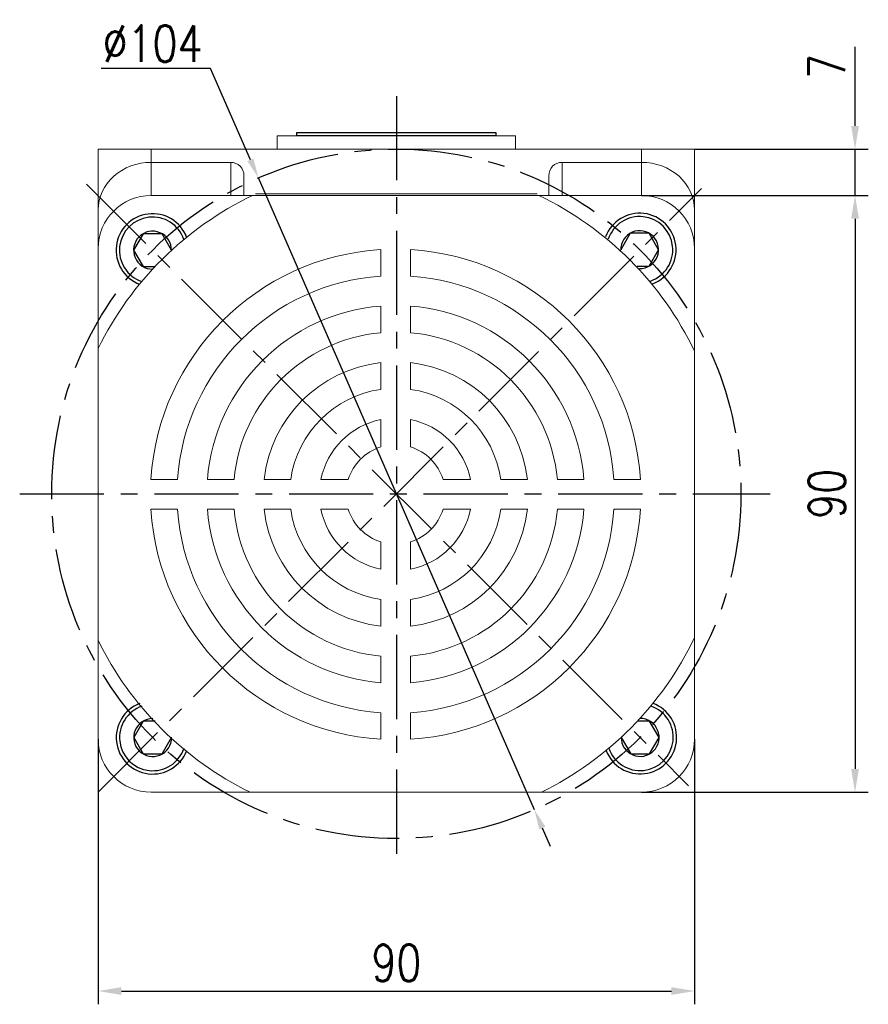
# Model space of a CAD drawing. Header units: inches. Extents: x 837 to 6223, y -2862 to 3098.
# Tile 17 of 139: x 2944 to 3072, y -449 to -300. Entities that reach past the tile are written whole.
import ezdxf

# ---------------------------------------------------------------- set-up
doc = ezdxf.new("R2010")
doc.units = ezdxf.units.IN
doc.header["$LTSCALE"] = 10
doc.header["$MEASUREMENT"] = 0
doc.linetypes.add('CENTER', pattern=[10.16, 6.35, -1.27, 1.27, -1.27])
for name, color, linetype in [('1轮廓实线层', 7, 'Continuous'), ('3中心线层', 1, 'CENTER'), ('7标注层', 4, 'Continuous')]:
    doc.layers.add(name, color=color, linetype=linetype)
doc.styles.add('PC_TEXTSTYLE', font='isocp.shx', dxfattribs={"width": 0.8, "bigfont": 'HZFS.SHX'})
doc.styles.add('TH_GBDIM', font='romans.shx', dxfattribs={"width": 0.8, "bigfont": 'gbcbig.shx'})
doc.dimstyles.new('TH_GBDIM', dxfattribs={"dimtxt": 3.5, "dimasz": 2.5, "dimexe": 2, "dimexo": 0, "dimgap": 1, "dimtad": 1, "dimdec": 4, "dimdsep": 46, "dimtxsty": 'TH_GBDIM', "dimcen": 0.09, "dimclrd": 4, "dimclre": 4, "dimclrt": 3, "dimadec": 0, "dimazin": 0, "dimtfac": 1, "dimtdec": 4, "dimtmove": 0, "dimatfit": 3, "dimfxl": 1, "dimtzin": 0, "dimarcsym": 0})
doc.dimstyles.new('直径标注A3', dxfattribs={"dimtxt": 3.5, "dimasz": 3, "dimexe": 2, "dimexo": 0.0625, "dimgap": 1, "dimtad": 1, "dimtih": 1, "dimtoh": 1, "dimdsep": 46, "dimtxsty": 'PC_TEXTSTYLE', "dimsah": 1, "dimcen": 0.09, "dimclrt": 3, "dimadec": 0, "dimazin": 0, "dimtfac": 0.7, "dimtmove": 0, "dimatfit": 0, "dimfxl": 1, "dimtzin": 0, "dimarcsym": 0})

# ---------------------------------------------------------------- blocks, each defined once
blk = doc.blocks.new('*D767')
at = {"layer": '7标注层', "color": 4, "lineweight": -2, "transparency": 16777216}
for p, q in [((2956.04, -408.56), (2956.04, -448.56)), ((3046.04, -408.56), (3046.04, -448.56)), ((2959.54, -446.56), (3042.54, -446.56))]:
    blk.add_line(p, q, dxfattribs=at)
at = {"layer": '7标注层', "color": 4, "transparency": 16777216}
for points in [[(2959.54, -445.98), (2959.54, -447.15), (2956.04, -446.56)], [(3042.54, -445.98), (3042.54, -447.15), (3046.04, -446.56)]]:
    blk.add_solid(points, dxfattribs=at)
at = {"layer": 'Defpoints', "color": 0, "transparency": 16777216}
for p in [(2956.04, -408.56), (3046.04, -408.56), (3046.04, -446.56)]:
    blk.add_point(p, dxfattribs=at)
at = {"layer": '7标注层', "color": 3, "transparency": 16777216, "insert": (3001.04, -442.31), "char_height": 5.5, "attachment_point": 5, "style": 'TH_GBDIM'}
blk.add_mtext('90', dxfattribs=at)
blk = doc.blocks.new('*D768')
at = {"layer": '7标注层', "color": 4, "lineweight": -2, "transparency": 16777216}
for p, q in [((3038.04, -326.56), (3072.25, -326.56)), ((3070.25, -330.06), (3070.25, -413.06)), ((3038.04, -416.56), (3072.25, -416.56))]:
    blk.add_line(p, q, dxfattribs=at)
at = {"layer": '7标注层', "color": 4, "transparency": 16777216}
for points in [[(3069.67, -330.06), (3070.84, -330.06), (3070.25, -326.56)], [(3069.67, -413.06), (3070.84, -413.06), (3070.25, -416.56)]]:
    blk.add_solid(points, dxfattribs=at)
at = {"layer": 'Defpoints', "color": 0, "transparency": 16777216}
for p in [(3038.04, -326.56), (3038.04, -416.56), (3070.25, -416.56)]:
    blk.add_point(p, dxfattribs=at)
at = {"layer": '7标注层', "color": 3, "transparency": 16777216, "insert": (3066, -371.56), "char_height": 5.5, "attachment_point": 5, "rotation": 90, "style": 'TH_GBDIM'}
blk.add_mtext('90', dxfattribs=at)
blk = doc.blocks.new('*D769')
at = {"layer": '7标注层', "color": 4, "lineweight": -2, "transparency": 16777216}
for p, q in [((3070.25, -316.06), (3070.25, -304.13)), ((3046.04, -319.56), (3072.25, -319.56)), ((3070.25, -326.56), (3070.25, -319.56)), ((3047.09, -326.56), (3072.25, -326.56)), ((3070.25, -330.06), (3070.25, -333.56))]:
    blk.add_line(p, q, dxfattribs=at)
at = {"layer": '7标注层', "color": 4, "transparency": 16777216}
for points in [[(3069.67, -316.06), (3070.84, -316.06), (3070.25, -319.56)], [(3069.67, -330.06), (3070.84, -330.06), (3070.25, -326.56)]]:
    blk.add_solid(points, dxfattribs=at)
at = {"layer": 'Defpoints', "color": 0, "transparency": 16777216}
for p in [(3046.04, -319.56), (3047.09, -326.56), (3070.25, -326.56)]:
    blk.add_point(p, dxfattribs=at)
at = {"layer": '7标注层', "color": 3, "transparency": 16777216, "insert": (3066, -307.09), "char_height": 5.5, "attachment_point": 5, "rotation": 90, "style": 'TH_GBDIM'}
blk.add_mtext('7', dxfattribs=at)
blk = doc.blocks.new('*D647')
at = {"layer": '7标注层', "color": 0, "lineweight": -2, "transparency": 16777216}
for p, q in [((2973, -307.4), (2956.5, -307.4)), ((2979.02, -321.16), (2973, -307.4)), ((3021.86, -419.21), (2980.22, -323.91)), ((3023.06, -421.96), (3024.26, -424.71))]:
    blk.add_line(p, q, dxfattribs=at)
at = {"layer": '7标注层', "color": 0, "transparency": 16777216}
for points in [[(2979.47, -320.96), (2978.56, -321.36), (2980.22, -323.91)], [(3023.52, -421.76), (3022.6, -422.16), (3021.86, -419.21)]]:
    blk.add_solid(points, dxfattribs=at)
at = {"layer": 'Defpoints', "color": 0, "transparency": 16777216}
for p in [(2980.22, -323.91), (3021.86, -419.21)]:
    blk.add_point(p, dxfattribs=at)
at = {"layer": '7标注层', "color": 3, "transparency": 16777216, "insert": (2964.25, -303.65), "char_height": 5.5, "attachment_point": 5, "style": 'TH_GBDIM'}
blk.add_mtext('∅104', dxfattribs=at)

msp = doc.modelspace()

# ---------------------------------------------------------------- linework, layer by layer
at = {"color": 7, "linetype": 'Continuous', "lineweight": 15}
for p, q in [((2983.03652, -317.55836), (3019.03652, -317.55836)), ((2956.03652, -319.55836), (2964.03652, -319.55836)), ((2956.03652, -328.72741), (2956.03652, -319.55837)), ((2964.03652, -319.55836), (2964.03652, -321.55837)), ((2964.03652, -319.55836), (3038.03652, -319.55836)), ((3038.03652, -321.55837), (3038.03652, -319.55836)), ((3038.03652, -319.55836), (3046.03652, -319.55836)), ((3046.03652, -319.55836), (3046.03652, -328.7274)), ((2964.03652, -321.55837), (2964.03652, -326.55836)), ((2976.03652, -321.55837), (2964.03652, -321.55837)), ((2976.03652, -326.55836), (2976.03652, -321.55837)), ((3026.03652, -321.55837), (3026.03652, -326.55836)), ((3026.03652, -321.55837), (3038.03652, -321.55837)), ((3038.03652, -326.55836), (3038.03652, -321.55837)), ((2978.03652, -323.57041), (2978.03652, -326.55836)), ((3024.03652, -326.55836), (3024.03652, -323.57041)), ((3038.03652, -326.55836), (2964.03652, -326.55836)), ((2979.76594, -326.30836), (3022.3071, -326.30836)), ((2956.03652, -334.55837), (2956.03652, -328.72741)), ((3046.03652, -328.7274), (3046.03652, -334.55836)), ((2956.03652, -334.55837), (2956.03652, -332.05837)), ((3046.03652, -332.05836), (3046.03652, -334.55836)), ((2956.03652, -334.55837), (2956.03652, -408.55836)), ((2998.68935, -338.72355), (2998.68935, -334.71523)), ((3003.18935, -338.72355), (3003.18935, -334.71523)), ((3046.03652, -408.55836), (3046.03652, -334.55836)), ((2998.68935, -347.25029), (2998.68935, -343.23571)), ((3003.18935, -347.25029), (3003.18935, -343.23571)), ((2998.68935, -355.80575), (2998.68935, -351.77372)), ((3003.18935, -355.80575), (3003.18935, -351.77372)), ((2998.68935, -364.49221), (2998.68935, -360.36901)), ((3003.18935, -364.49221), (3003.18935, -360.36901)), ((2968.01614, -369.39676), (2964.00783, -369.39676)), ((2972.5283, -369.39676), (2976.54288, -369.39676)), ((2981.06632, -369.39676), (2985.09834, -369.39676)), ((2993.78481, -369.39676), (2989.66161, -369.39676)), ((3008.09389, -369.39676), (3012.21709, -369.39676)), ((3016.78036, -369.39676), (3020.81238, -369.39676)), ((3025.33581, -369.39676), (3029.3504, -369.39676)), ((3033.86256, -369.39676), (3037.87087, -369.39676)), ((2968.01614, -373.89676), (2964.00783, -373.89676)), ((2972.5283, -373.89676), (2976.54288, -373.89676)), ((2981.06632, -373.89676), (2985.09834, -373.89676)), ((2993.78481, -373.89676), (2989.66161, -373.89676)), ((3008.09389, -373.89676), (3012.21709, -373.89676)), ((3016.78036, -373.89676), (3020.81238, -373.89676)), ((3025.33581, -373.89676), (3029.3504, -373.89676)), ((3033.86256, -373.89676), (3037.87087, -373.89676)), ((2998.68935, -378.8013), (2998.68935, -382.9245)), ((3003.18935, -378.8013), (3003.18935, -382.9245)), ((2998.68935, -387.48776), (2998.68935, -391.51979)), ((3003.18935, -387.48776), (3003.18935, -391.51979)), ((2998.68935, -396.04322), (2998.68935, -400.0578)), ((3003.18935, -396.04322), (3003.18935, -400.0578)), ((2998.68935, -404.56996), (2998.68935, -408.57828)), ((3003.18935, -404.56996), (3003.18935, -408.57828)), ((2964.03652, -416.55836), (3038.03652, -416.55836))]:
    msp.add_line(p, q, dxfattribs=at)
for centre, radius, start, end in [((2964.03652, -334.55836), 8, 90, 180), ((3000.93935, -371.64676), 50, 115.6085787, 153.9037719), ((3000.93935, -371.64676), 50, 25.5852807, 64.3914213), ((3038.03652, -334.55836), 8, 0, 90), ((3000.93935, -371.64676), 37, 93.4863538, 176.5136462), ((3000.93935, -371.64676), 37, 3.4863538, 86.5136462), ((3000.93935, -371.64676), 33, 93.9095635, 176.0904365), ((3000.93935, -371.64676), 33, 3.9095635, 86.0904365), ((3000.93935, -371.64676), 28.5, 94.528063, 175.471937), ((3000.93935, -371.64676), 28.5, 4.528063, 85.471937), ((3000.93935, -371.64676), 24.5, 95.2692819, 174.7307181), ((3000.93935, -371.64676), 24.5, 5.2692819, 84.7307181), ((3000.93935, -371.64676), 20, 96.4594498, 173.5405502), ((3000.93935, -371.64676), 20, 6.4594498, 83.5405502), ((3000.93935, -371.64676), 16, 98.0840139, 171.9159861), ((3000.93935, -371.64676), 16, 8.0840139, 81.9159861), ((3000.93935, -371.64676), 11.5, 101.2828243, 168.7171757), ((3000.93935, -371.64676), 11.5, 11.2828243, 78.7171757), ((3000.93935, -371.64676), 7.5, 107.4576031, 162.5423969), ((3000.93935, -371.64676), 7.5, 17.4576031, 72.5423969), ((3000.93935, -371.64676), 37, 183.4863538, 266.5136462), ((3000.93935, -371.64676), 33, 183.9095635, 266.0904365), ((3000.93935, -371.64676), 28.5, 184.528063, 265.471937), ((3000.93935, -371.64676), 24.5, 185.2692819, 264.7307181), ((3000.93935, -371.64676), 20, 186.4594498, 263.5405502), ((3000.93935, -371.64676), 16, 188.0840139, 261.9159861), ((3000.93935, -371.64676), 11.5, 191.2828243, 258.7171757), ((3000.93935, -371.64676), 7.5, 197.4576031, 252.5423969), ((3000.93935, -371.64676), 7.5, 287.4576031, 342.5423969), ((3000.93935, -371.64676), 11.5, 281.2828243, 348.7171757), ((3000.93935, -371.64676), 16, 278.0840139, 351.9159861), ((3000.93935, -371.64676), 20, 276.4594498, 353.5405502), ((3000.93935, -371.64676), 33, 273.9095635, 356.0904365), ((3000.93935, -371.64676), 37, 273.4863538, 356.5136462), ((3000.93935, -371.64676), 24.5, 275.2692819, 354.7307181), ((3000.93935, -371.64676), 28.5, 274.528063, 355.471937), ((3000.93935, -371.64676), 50, 296.0733411, 334.4147193), ((3000.93935, -371.64676), 50, 206.0962281, 243.9266589), ((2964.03652, -408.55836), 8, 180, 270), ((3038.03652, -408.55836), 8, 270, 0)]:
    msp.add_arc(centre, radius, start, end, dxfattribs=at)
for centre, major_axis, ratio, start_param, end_param in [((2964.03652, -328.7274), (8, 0), 0.896129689, 1.570796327, 3.141592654), ((2976.03652, -323.5704), (0, 2.01204), 0.994016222, 4.71238898, 6.283185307), ((3026.03652, -323.5704), (0, -2.01204), 0.994016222, 3.141592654, 4.71238898), ((3038.03652, -328.7274), (8, 0), 0.896129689, 0, 1.570796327)]:
    msp.add_ellipse(centre, major_axis=major_axis, ratio=ratio, start_param=start_param, end_param=end_param, dxfattribs=at)
for points in [[(2983.03652, -317.55836), (2983.03652, -319.55836)], [(3019.03652, -319.55836), (3019.03652, -317.55836)]]:
    msp.add_open_spline(points, degree=1, dxfattribs=at)
at = {"layer": '1轮廓实线层'}
for p, q in [((2986.03652, -317.55836), (2986.03652, -317.05836)), ((2986.03652, -317.05836), (3016.03652, -317.05836)), ((3016.03652, -317.55836), (2986.03652, -317.55836)), ((3016.03652, -317.05836), (3016.03652, -317.55836)), ((2962.8168, -332.33216), (2961.3868, -334.80899)), ((2965.6768, -332.33216), (2962.8168, -332.33216)), ((2967.1068, -334.80899), (2965.6768, -332.33216)), ((3036.31896, -332.25495), (3034.88896, -334.73179)), ((3039.17896, -332.25495), (3036.31896, -332.25495)), ((3040.60896, -334.73179), (3039.17896, -332.25495)), ((2961.3868, -334.80899), (2962.8168, -337.28582)), ((2967.08751, -334.8424), (2967.1068, -334.80899)), ((3034.88896, -334.73179), (3034.93556, -334.8125)), ((3039.17896, -337.20862), (3040.60896, -334.73179)), ((2962.8168, -337.28582), (2964.62178, -337.28582)), ((3037.36084, -337.20862), (3039.17896, -337.20862)), ((2962.8358, -405.84992), (2961.4058, -408.32675)), ((2964.63969, -405.84992), (2962.8358, -405.84992)), ((3039.25746, -405.82969), (3037.43482, -405.82969)), ((3040.68746, -408.30652), (3039.25746, -405.82969)), ((2961.4058, -408.32675), (2962.8358, -410.80358)), ((2965.6958, -410.80358), (2967.1258, -408.32675)), ((2967.1258, -408.32675), (2967.10471, -408.29022)), ((3035.00682, -408.23835), (3034.96746, -408.30652)), ((3034.96746, -408.30652), (3036.39746, -410.78335)), ((3039.25746, -410.78335), (3040.68746, -408.30652)), ((2962.8358, -410.80358), (2965.6958, -410.80358)), ((3036.39746, -410.78335), (3039.25746, -410.78335))]:
    msp.add_line(p, q, dxfattribs=at)
for centre, radius, start, end in [((2964.2468, -334.80899), 5.5, 20.917377, 249.1317892), ((3037.74896, -334.73179), 5.5, 290.8390044, 159.3251244), ((2964.2468, -334.80899), 5, 18.9722169, 251.0769493), ((3037.74896, -334.73179), 5, 288.8776932, 161.2864356), ((2964.2468, -334.80899), 2.86, 359.6869279, 270.3622382), ((3037.74896, -334.73179), 2.86, 269.4028564, 180.7612725), ((2964.2658, -408.32675), 5.5, 110.8977948, 339.1122772), ((2964.2658, -408.32675), 5, 108.9526305, 341.0574415), ((3037.82746, -408.30652), 5.5, 200.7969738, 69.283384), ((3037.82746, -408.30652), 5, 198.8356453, 71.2447125), ((3037.82746, -408.30652), 2.86, 179.360605, 90.7197528), ((2964.2658, -408.32675), 2.86, 89.6672928, 0.3427792)]:
    msp.add_arc(centre, radius, start, end, dxfattribs=at)
at = {"layer": '3中心线层', "ltscale": 0.2}
for p, q in [((3001.03652, -311.56143), (3001.03652, -427.56519)), ((2954.26087, -324.83434), (3045.12566, -415.59648)), ((2956.03652, -416.55748), (3047.09267, -325.48532)), ((2944.19617, -371.55836), (3057.44655, -371.55836))]:
    msp.add_line(p, q, dxfattribs=at)
msp.add_circle((3001.03652, -371.55836), 52, dxfattribs=at)

# ---------------------------------------------------------------- dimensions: what is measured, and where the dimension line sits
at = {"layer": '7标注层'}
dim = msp.add_diameter_dim_2p(p1=(3021.85586, -419.20871), p2=(2980.21719, -323.90802), dimstyle='直径标注A3', override={"dimtxt": 5.5, "dimasz": 3, "dimgap": 1, "dimtad": 1, "dimjust": 0, "dimdec": 2, "dimlfac": 1, "dimtxsty": 'TH_GBDIM', "dimse1": 0, "dimse2": 0, "dimsd1": 0, "dimsd2": 0, "dimadec": 2}, dxfattribs=at)
dim.commit()
dim.dimension.update_dxf_attribs({"geometry": '*D647', "text_midpoint": (2964.25152, -307.39856), "dimtype": 163})
for base, p1, p2, picture, middle in [((3070.25492, -326.55836), (3046.03652, -319.55836), (3047.09267, -326.55836), '*D769', (3070.25492, -307.0917)), ((3070.25492, -416.55836), (3038.03652, -326.55836), (3038.03652, -416.55836), '*D768', (3070.25492, -371.55836))]:
    dim = msp.add_linear_dim(base=base, p1=p1, p2=p2, angle=90, dimstyle='TH_GBDIM', override={"dimtxt": 5.5, "dimasz": 3.5, "dimgap": 1.5, "dimdec": 1, "dimadec": 1}, dxfattribs=at)
    dim.commit()
    dim.dimension.update_dxf_attribs({"geometry": picture, "text_midpoint": middle, "dimtype": 160})
dim = msp.add_linear_dim(base=(3046.03652, -446.56198), p1=(2956.03652, -408.55836), p2=(3046.03652, -408.55836), dimstyle='TH_GBDIM', override={"dimtxt": 5.5, "dimasz": 3.5, "dimgap": 1.5, "dimdec": 1, "dimadec": 1}, dxfattribs=at)
dim.commit()
dim.dimension.update_dxf_attribs({"geometry": '*D767', "text_midpoint": (3001.03652, -446.56198), "dimtype": 160})

doc.saveas('drawing.dxf')
